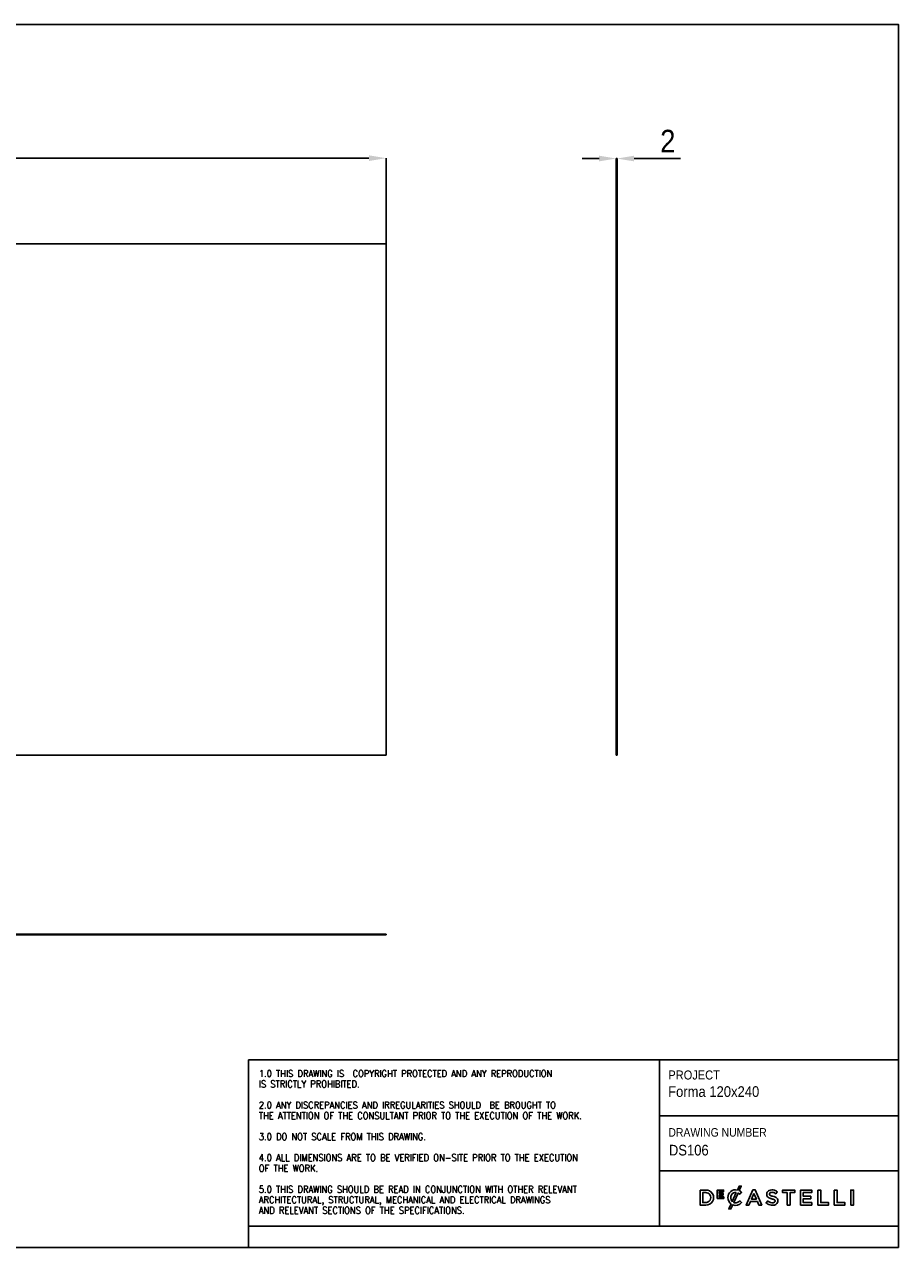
# Model space of a CAD drawing. Header units: millimetres. Extents: x 154 to 4254, y 65 to 2935.
# Tile 2 of 2: x 2204 to 4254, y 65 to 2935. Entities that reach past the tile are written whole.
import ezdxf

# ---------------------------------------------------------------- set-up
doc = ezdxf.new("R2010")
doc.units = ezdxf.units.MM
doc.header["$LTSCALE"] = 20
doc.header["$PDSIZE"] = -1
doc.linetypes.add('SLD-Solido', pattern=[0])
for name, color, linetype in [('NOTE', 3, 'SLD-Solido'), ('QUOTE', 1, 'SLD-Solido'), ('SCHIZZI', 9, 'Continuous')]:
    doc.layers.add(name, color=color, linetype=linetype)
doc.styles.add('SLDTEXTSTYLE0', font='Gothic.ttf', dxfattribs={"width": 0.913})
doc.styles.add('SLDTEXTSTYLE1', font='romans__.ttf', dxfattribs={"width": 0.893})
doc.dimstyles.new('SLDDIMSTYLE0', dxfattribs={"dimtxt": 52.916667, "dimasz": 40, "dimexe": 0, "dimexo": 0.0625, "dimgap": 13.229167, "dimtad": 1, "dimdec": 1, "dimrnd": 1e-09, "dimzin": 12, "dimdsep": 46, "dimtxsty": 'SLDTEXTSTYLE0', "dimsah": 1, "dimcen": 0.09, "dimadec": 0, "dimazin": 3, "dimtfac": 1, "dimtdec": 1, "dimtofl": 0, "dimtmove": 0, "dimatfit": 3, "dimfxl": 0, "dimfrac": 2, "dimtolj": 1, "dimtzin": 12, "dimarcsym": 0})
doc.dimstyles.new('SLDDIMSTYLE1', dxfattribs={"dimtxt": 52.916667, "dimasz": 40, "dimexe": 0, "dimexo": 0.0625, "dimgap": 13.229167, "dimtad": 1, "dimdec": 1, "dimrnd": 1e-09, "dimzin": 12, "dimdsep": 46, "dimtxsty": 'SLDTEXTSTYLE0', "dimsah": 1, "dimcen": 0.09, "dimadec": 0, "dimazin": 3, "dimtfac": 1, "dimtdec": 1, "dimtmove": 0, "dimatfit": 0, "dimfxl": 0, "dimfrac": 2, "dimtolj": 1, "dimtzin": 12, "dimarcsym": 0})

# ---------------------------------------------------------------- blocks, each defined once
blk = doc.blocks.new('_D')
at = {"layer": 'Defpoints', "color": 0}
for p in [(652.3, 2621.1), (652.3, 2420.2), (3052.3, 2420.2)]:
    blk.add_point(p, dxfattribs=at)
at = {"layer": 'QUOTE', "color": 0, "lineweight": -2}
for p, q in [((652.3, 2420.3), (652.3, 2621.1)), ((3012.3, 2621.1), (692.3, 2621.1)), ((3052.3, 2420.3), (3052.3, 2621.1))]:
    blk.add_line(p, q, dxfattribs=at)
at = {"layer": 'QUOTE', "color": 0}
for points in [[(692.3, 2627.8), (692.3, 2614.4), (652.3, 2621.1)], [(3012.3, 2627.8), (3012.3, 2614.4), (3052.3, 2621.1)]]:
    blk.add_solid(points, dxfattribs=at)
at = {"layer": 'QUOTE', "color": 0, "insert": (1847.9, 2689.9), "char_height": 52.92, "attachment_point": 2, "style": 'SLDTEXTSTYLE0'}
blk.add_mtext('\\A1;2400', dxfattribs=at)
blk = doc.blocks.new('_D_2')
at = {"layer": 'Defpoints', "color": 0}
for p in [(3594.1, 2620.2), (3592.1, 2420.2), (3594.1, 2420.2)]:
    blk.add_point(p, dxfattribs=at)
at = {"layer": 'QUOTE', "color": 0, "lineweight": -2}
for p, q in [((3552.1, 2620.2), (3512.1, 2620.2)), ((3592.1, 2420.3), (3592.1, 2620.2)), ((3592.1, 2620.2), (3594.1, 2620.2)), ((3594.1, 2420.3), (3594.1, 2620.2)), ((3634.1, 2620.2), (3742.9, 2620.2))]:
    blk.add_line(p, q, dxfattribs=at)
at = {"layer": 'QUOTE', "color": 0}
for points in [[(3552.1, 2626.9), (3552.1, 2613.6), (3592.1, 2620.2)], [(3634.1, 2626.9), (3634.1, 2613.6), (3594.1, 2620.2)]]:
    blk.add_solid(points, dxfattribs=at)
at = {"layer": 'QUOTE', "color": 0, "insert": (3713.2, 2687.7), "char_height": 52.92, "attachment_point": 2, "style": 'SLDTEXTSTYLE0'}
blk.add_mtext('\\A1;2', dxfattribs=at)

msp = doc.modelspace()

# ---------------------------------------------------------------- linework, layer by layer
for p, q in [((3052.34, 2420.24), (652.34, 2420.24)), ((3052.34, 1220.24), (3052.34, 2420.24)), ((3592.13, 2420.24), (3592.13, 1220.24)), ((3592.13, 2420.24), (3594.13, 2420.24)), ((3594.13, 2420.24), (3594.13, 1220.24)), ((652.34, 1220.24), (3052.34, 1220.24)), ((3592.13, 1220.24), (3594.13, 1220.24)), ((3052.34, 800.36), (652.34, 800.36)), ((3052.34, 798.36), (652.34, 798.36)), ((3052.34, 800.36), (3052.34, 798.36))]:
    msp.add_line(p, q)
at = {"layer": 'SCHIZZI', "color": 7}
for p, q in [((3694.09, 505.1), (3694.09, 114.86)), ((3694.09, 374.29), (4254.32, 374.29)), ((3694.09, 244.64), (4254.33, 244.64)), ((3854.07, 181.95), (3854.07, 182.02)), ((3886.12, 194.74), (3886, 194.85)), ((3886.25, 170.14), (3886.37, 170.27)), ((2729.9, 114.86), (2729.9, 64.85))]:
    msp.add_line(p, q, dxfattribs=at)
for points in [[(4254.34, 64.85), (4254.15, 2934.85), (154.34, 2934.85), (154.34, 64.85)], [(3842.84, 187.88), (3842.84, 191.7), (3833.62, 191.7), (3833.62, 195.67), (3844.09, 195.67), (3844.09, 199.49), (3829.35, 199.49), (3829.35, 179.95), (3844.23, 179.95), (3844.23, 183.77), (3833.62, 183.77), (3833.62, 187.88)], [(3912.27, 199.98), (3896.77, 164.51), (3903.43, 164.51), (3907.02, 172.93), (3923.28, 172.93), (3926.82, 164.51), (3933.68, 164.51), (3918.23, 199.88), (3918.18, 199.98)], [(3915.13, 192.04), (3920.89, 178.71), (3909.41, 178.71)], [(3993.34, 193.71), (3993.34, 164.51), (3999.86, 164.51), (3999.86, 193.71), (4010.92, 193.71), (4010.92, 199.73), (3982.27, 199.73), (3982.27, 193.71)], [(4048.49, 179.36), (4048.49, 185.19), (4031.01, 185.19), (4031.01, 193.9), (4050.73, 193.9), (4050.73, 199.74), (4024.52, 199.74), (4024.52, 164.51), (4050.99, 164.51), (4050.99, 170.34), (4031.01, 170.34), (4031.01, 179.36)], [(4065.38, 199.73), (4065.38, 164.51), (4090.2, 164.51), (4090.2, 170.44), (4071.86, 170.44), (4071.86, 199.73)], [(4103.7, 199.73), (4103.7, 164.51), (4128.51, 164.51), (4128.51, 170.44), (4110.18, 170.44), (4110.18, 199.73)], [(4142.36, 164.51), (4148.84, 164.51), (4148.84, 199.74), (4142.36, 199.74)]]:
    msp.add_lwpolyline(points, close=True, dxfattribs=at)
msp.add_lwpolyline([(4254.34, 114.86), (2729.9, 114.86), (2729.9, 505.1), (4254.31, 505.1)], dxfattribs=at)
for points in [[(3861.48, 167.16, -0.2366566), (3854.07, 181.95, -0.4912249), (3876.43, 199.78), (3880.67, 209.09), (3885.55, 209.09), (3880.71, 198.44, -0.086931), (3886.12, 194.74), (3881.95, 189.94, 0.0663381), (3878.07, 192.83), (3867.99, 170.7, 0.1655168), (3875.55, 170.31, 0.1312269), (3882.2, 174.49), (3886.37, 170.27, -0.3118527), (3865.43, 165.07), (3861.11, 155.57), (3856.21, 155.57)], [(3788.86, 199.73), (3788.86, 164.51), (3802.04, 164.51, 1.0555946), (3802.04, 199.73)], [(3802.04, 170.44, 1.0217676), (3802.04, 193.8), (3795.34, 193.8), (3795.34, 170.44)], [(3873.83, 194.23, 0.3275059), (3862.23, 188.24, 0.3064575), (3864.25, 173.23)], [(3945.68, 193.13, 0.1311188), (3945.41, 187.28, 0.1847876), (3948.24, 182.71, 0.0813504), (3952.23, 180.58, 0.0253736), (3955.28, 179.63, -0.009562), (3955.89, 179.46, 0.0143707), (3957.04, 179.18, -0.0350168), (3960.96, 178.08, -0.0561266), (3963.11, 177.07, -0.1416688), (3964.45, 175.66, -0.1598738), (3964.67, 173.03, -0.1633528), (3963.48, 171.12, -0.144581), (3960.01, 169.78, -0.1006576), (3954.42, 170.35, -0.1170031), (3947.73, 174.31), (3943.82, 169.67, 0.1231981), (3953.02, 164.72, 0.0728853), (3959.51, 164.05, 0.1248), (3966.52, 166.02, 0.1648919), (3970.39, 170.42, 0.1911522), (3970.38, 178.93, 0.1722296), (3965.65, 183.14, 0.058826), (3959.84, 185.11, -0.0294775), (3955.37, 186.39, -0.0881481), (3952.76, 187.75, -0.1640119), (3951.66, 189.52, -0.2055022), (3952.19, 192.56, -0.1823737), (3955.37, 194.37, -0.0938067), (3959.69, 194.23, -0.1104678), (3966.49, 190.9), (3969.97, 195.81, 0.0810841), (3963.7, 199.19, 0.0784937), (3957.2, 200.17, 0.1100768), (3950.86, 198.82, 0.2034911)]]:
    msp.add_lwpolyline(points, format="xyb", close=True, dxfattribs=at)

# ---------------------------------------------------------------- texts
at = {"layer": 'NOTE', "color": 7, "attachment_point": 1}
for s, insert, char_height, style in [('1.0 THIS DRAWING IS  COPYRIGHT PROTECTED AND ANY REPRODUCTION', (2754.02, 481.16), 16, 'SLDTEXTSTYLE1'), ('PROJECT', (3714.6, 480.35), 21.167, 'SLDTEXTSTYLE0'), ('IS STRICTLY PROHIBITED.', (2754.02, 456.47), 16, 'SLDTEXTSTYLE1'), ('Forma 120x240', (3713.93, 443.33), 25, 'SLDTEXTSTYLE0'), ('2.0 ANY DISCREPANCIES AND IRREGULARITIES SHOULD  BE BROUGHT TO ', (2754.02, 407.08), 16, 'SLDTEXTSTYLE1'), ('THE ATTENTION OF THE CONSULTANT PRIOR TO THE EXECUTION OF THE WORK.', (2754.02, 382.39), 16, 'SLDTEXTSTYLE1'), ('DRAWING NUMBER', (3714.6, 345.06), 20, 'SLDTEXTSTYLE0'), ('3.0 DO NOT SCALE FROM THIS DRAWING.', (2754.02, 333), 16, 'SLDTEXTSTYLE1'), (' DS106', (3707.3, 305.86), 25, 'SLDTEXTSTYLE0'), ('4.0 ALL DIMENSIONS ARE TO BE VERIFIED ON-SITE PRIOR TO THE EXECUTION ', (2754.02, 283.61), 16, 'SLDTEXTSTYLE1'), ('OF THE WORK.', (2754.02, 258.91), 16, 'SLDTEXTSTYLE1'), ('5.0 THIS DRAWING SHOULD BE READ IN CONJUNCTION WITH OTHER RELEVANT ', (2754.02, 209.52), 16, 'SLDTEXTSTYLE1'), ('ARCHITECTURAL, STRUCTURAL, MECHANICAL AND ELECTRICAL DRAWINGS ', (2754.02, 184.83), 16, 'SLDTEXTSTYLE1'), ('AND RELEVANT SECTIONS OF THE SPECIFICATIONS.', (2754.02, 160.14), 16, 'SLDTEXTSTYLE1')]:
    msp.add_mtext(s, dxfattribs=dict(at, insert=insert, char_height=char_height, style=style))

# ---------------------------------------------------------------- dimensions: what is measured, and where the dimension line sits
at = {"layer": 'QUOTE'}
for base, p1, p2, dimstyle, picture, middle in [((652.34, 2621.11), (3052.34, 2420.24), (652.34, 2420.24), 'SLDDIMSTYLE0', '_D', (1847.85, 2621.11)), ((3594.13, 2620.24), (3592.13, 2420.24), (3594.13, 2420.24), 'SLDDIMSTYLE1', '_D_2', (3713.23, 2620.24))]:
    dim = msp.add_linear_dim(base=base, p1=p1, p2=p2, dimstyle=dimstyle, dxfattribs=at)
    dim.commit()
    dim.dimension.update_dxf_attribs({"geometry": picture, "text_midpoint": middle, "dimtype": 160})

doc.saveas('drawing.dxf')
